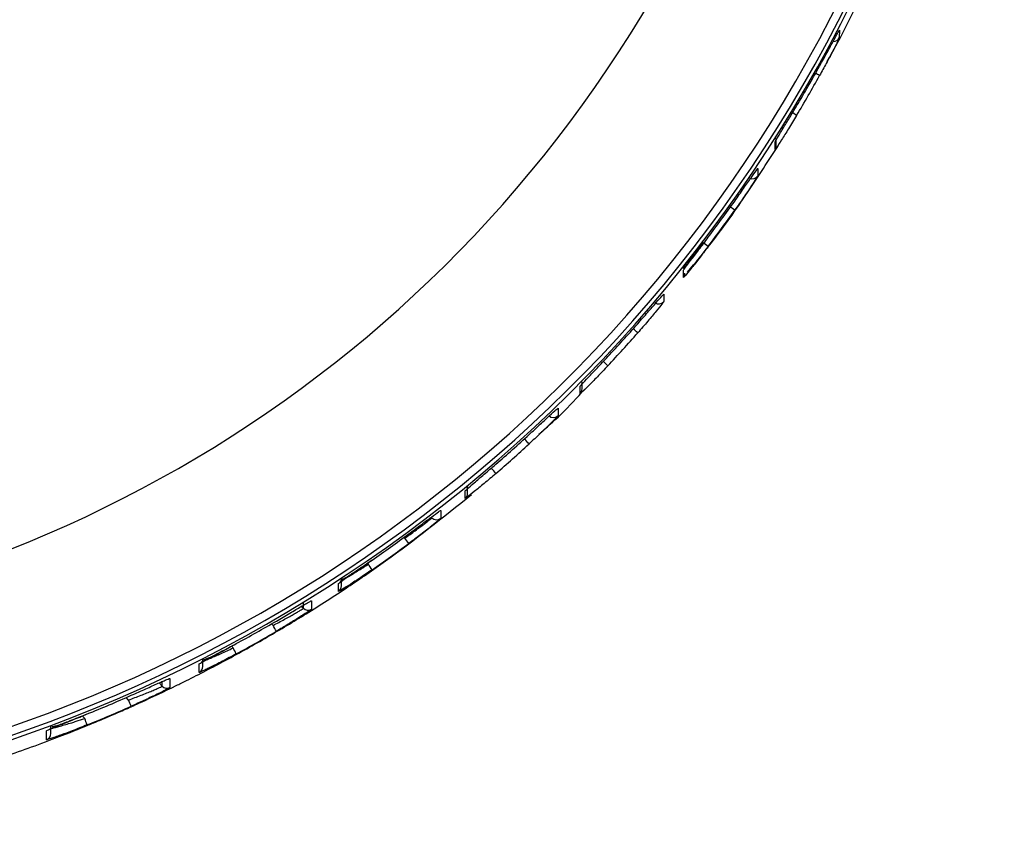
# Model space of a CAD drawing. Header units: millimetres. Extents: x -158 to 45, y -377 to 47.
# Tile 5 of 11: x 0 to 45, y -265 to -228. Entities that reach past the tile are written whole.
import ezdxf

# ---------------------------------------------------------------- set-up
doc = ezdxf.new("R2010")
doc.units = ezdxf.units.MM

msp = doc.modelspace()

# ---------------------------------------------------------------- linework, layer by layer
at = {"color": 7, "linetype": 'Continuous', "lineweight": 25}
for p, q in [((37.483, -228.945), (37.482, -229.29)), ((34.573, -234.341), (34.574, -233.996)), ((34.62, -234.18), (34.621, -233.836)), ((33.789, -235.201), (33.789, -235.535)), ((30.408, -239.735), (30.427, -239.713)), ((30.429, -240.133), (30.43, -239.799)), ((29.537, -240.895), (29.536, -241.226)), ((25.749, -245.395), (25.75, -245.064)), ((25.836, -245.185), (25.837, -244.854)), ((24.751, -246.053), (24.75, -246.392)), ((23.232, -247.447), (23.227, -247.443)), ((20.653, -249.907), (20.654, -249.568)), ((20.543, -250.138), (20.544, -249.8)), ((20.563, -249.783), (20.544, -249.8)), ((19.439, -250.683), (19.439, -251.039)), ((17.808, -251.937), (17.774, -251.902)), ((16.117, -253.073), (16.161, -253.116)), ((14.804, -254.355), (14.805, -253.999)), ((14.94, -254.105), (14.941, -253.749)), ((13.219, -255.11), (13.219, -254.868)), ((13.591, -254.773), (13.59, -255.154)), ((13.105, -254.996), (13.219, -255.11)), ((11.844, -255.891), (11.775, -255.821)), ((9.958, -256.83), (10.036, -256.909)), ((8.504, -258.016), (8.505, -257.635)), ((8.668, -257.749), (8.669, -257.414)), ((6.684, -258.494), (6.83, -258.641)), ((6.83, -258.641), (6.831, -258.429)), ((7.174, -258.291), (7.172, -258.7)), ((5.302, -259.267), (5.193, -259.157)), ((3.2, -259.989), (3.319, -260.108)), ((1.592, -261.065), (1.593, -260.656)), ((1.787, -260.785), (1.788, -260.438))]:
    msp.add_line(p, q, dxfattribs=at)
for centre, radius, start, end in [((-21.53, -198.165), 66.482, 269.83059, 89.85542), ((-21.53, -198.106), 66.349, 269.83059, 89.85542), ((-21.53, -198.095), 65.979, 269.83059, 89.85542), ((-21.532, -198.048), 58.484, 269.83073, 89.85527), ((37.216, -229.151), 0.3, 267.4494, 332.5683), ((-21.521, -198.282), 66.477, 329.14966, 330.94381), ((35.387, -232.819), 2.183, 56.6235, 62.0926), ((-21.523, -198.71), 66.477, 329.14966, 330.94381), ((33.453, -235.88), 3.726, 55.7733, 60.1177), ((34.32, -234.18), 0.3, 327.5463, 359.8504), ((33.539, -235.368), 0.3, 245.1795, 326.3031), ((-21.526, -198.279), 66.483, 322.96943, 324.72226), ((-21.527, -198.697), 66.483, 322.96943, 324.72226), ((31.091, -239.121), 2.618, 50.7667, 56.0483), ((28.819, -241.972), 4.233, 49.8706, 53.9892), ((30.195, -239.946), 0.3, 321.3972, 359.85), ((29.305, -241.034), 0.3, 233.8454, 320.1759), ((-21.53, -198.275), 66.488, 316.88381, 318.61716), ((25.406, -245.664), 4.22, 45.676, 49.4019), ((-21.531, -198.691), 66.488, 316.88381, 318.61716), ((23.656, -247.373), 4.657, 44.0614, 47.8114), ((25.536, -245.184), 0.3, 315.3236, 359.8495), ((24.541, -246.176), 0.3, 224.8535, 314.1112), ((-21.534, -198.271), 66.494, 310.82168, 312.5553), ((-21.535, -198.694), 66.494, 310.82168, 312.5553), ((19.566, -250.915), 5.046, 39.9468, 43.4118), ((17.829, -252.253), 5.228, 38.3027, 41.6486), ((20.353, -249.906), 0.3, 309.2557, 359.8491), ((19.254, -250.803), 0.3, 224.8538, 308.0383), ((-21.538, -198.267), 66.5, 304.71435, 306.46803), ((-21.539, -198.707), 66.5, 304.71435, 306.46803), ((13.214, -255.426), 5.769, 34.1823, 37.2178), ((11.249, -256.611), 6.028, 32.5259, 35.432), ((14.64, -254.104), 0.3, 303.124, 359.8488), ((13.431, -254.899), 0.3, 224.8539, 301.8873), ((-21.541, -198.262), 66.505, 298.48827, 300.28398), ((-21.542, -198.727), 66.505, 298.48827, 300.28398), ((5.989, -259.397), 6.825, 28.3491, 30.9181), ((3.725, -260.42), 7.222, 26.659, 29.0876), ((8.368, -257.749), 0.3, 296.8532, 359.8479), ((7.043, -258.429), 0.3, 224.8538, 295.58), ((-21.543, -198.258), 66.51, 292.0563, 293.92098), ((-2.446, -262.786), 8.51, 22.3672, 24.4298), ((-21.544, -198.751), 66.51, 292.0563, 293.92098), ((-5.173, -263.63), 9.193, 20.6175, 22.5274), ((1.487, -260.784), 0.3, 290.3505, 359.8469)]:
    msp.add_arc(centre, radius, start, end, dxfattribs=at)
for points, knots in [([(36.939, -230.356), (37.197, -229.888), (37.673, -229.024), (38.099, -228.135), (38.295, -227.728)], [0, 0, 0, 0, 0.541984, 1, 1, 1, 1]), ([(36.589, -230.568), (36.706, -230.356), (36.939, -229.935), (37.186, -229.481), (37.335, -229.205), (37.419, -229.053), (37.473, -228.956), (37.48, -228.949), (37.483, -228.945)], [0, 0, 0, 0, 0.250012, 0.499153, 0.624925, 0.74947, 0.87502, 1, 1, 1, 1]), ([(37.482, -229.29), (37.465, -229.33), (37.43, -229.41), (37.188, -229.885), (36.896, -230.437), (36.691, -230.81), (36.588, -230.996)], [0, 0, 0, 0, 0.279835, 0.559331, 0.779532, 1, 1, 1, 1]), ([(34.574, -233.996), (34.594, -233.959), (34.633, -233.885), (34.903, -233.442), (35.224, -232.915), (35.441, -232.553), (35.55, -232.371)], [0, 0, 0, 0, 0.2799544, 0.559429, 0.7796085, 1, 1, 1, 1]), ([(35.549, -232.8), (35.425, -233.005), (35.178, -233.414), (34.851, -233.931), (34.665, -234.214), (34.584, -234.331), (34.577, -234.337), (34.573, -234.341)], [0, 0, 0, 0, 0.250348, 0.499755, 0.749122, 0.874686, 1, 1, 1, 1]), ([(30.616, -239.892), (30.974, -239.461), (31.935, -238.302), (33.3, -236.359), (34.281, -234.839), (34.751, -234.11)], [0, 0, 0, 0, 0.235967, 0.633348, 1, 1, 1, 1]), ([(32.748, -236.675), (32.885, -236.481), (33.159, -236.092), (33.504, -235.596), (33.696, -235.323), (33.778, -235.21), (33.786, -235.204), (33.789, -235.201)], [0, 0, 0, 0, 0.250305, 0.499701, 0.749113, 0.874681, 1, 1, 1, 1]), ([(33.789, -235.535), (33.785, -235.543), (33.777, -235.561), (33.694, -235.695), (33.502, -235.992), (33.157, -236.507), (32.884, -236.898), (32.747, -237.093)], [0, 0, 0, 0, 0.1261491, 0.2514044, 0.5007193, 0.7502455, 1, 1, 1, 1]), ([(30.43, -239.799), (30.448, -239.772), (30.483, -239.718), (30.747, -239.371), (31.117, -238.886), (31.404, -238.507), (31.548, -238.317)], [0, 0, 0, 0, 0.250504, 0.500149, 0.749949, 1, 1, 1, 1]), ([(30.427, -239.713), (30.437, -239.703), (30.454, -239.686), (30.558, -239.556), (30.709, -239.362), (30.962, -239.028), (31.192, -238.708), (31.307, -238.548)], [0, 0, 0, 0, 0.191353, 0.326672, 0.463623, 0.731313, 1, 1, 1, 1]), ([(31.547, -238.735), (31.403, -238.924), (31.116, -239.301), (30.745, -239.766), (30.481, -240.085), (30.447, -240.117), (30.429, -240.133)], [0, 0, 0, 0, 0.250619, 0.50031, 0.750053, 1, 1, 1, 1]), ([(28.356, -242.23), (28.513, -242.052), (28.825, -241.697), (29.213, -241.251), (29.484, -240.942), (29.519, -240.911), (29.537, -240.895)], [0, 0, 0, 0, 0.250588, 0.500275, 0.750039, 1, 1, 1, 1]), ([(29.536, -241.226), (29.518, -241.253), (29.483, -241.306), (29.211, -241.644), (28.823, -242.109), (28.511, -242.466), (28.355, -242.645)], [0, 0, 0, 0, 0.250516, 0.500168, 0.749972, 1, 1, 1, 1]), ([(25.75, -245.064), (25.769, -245.039), (25.808, -244.989), (26.102, -244.675), (26.518, -244.237), (26.842, -243.891), (27.004, -243.719)], [0, 0, 0, 0, 0.250534, 0.50019, 0.74998, 1, 1, 1, 1]), ([(27.003, -244.134), (26.84, -244.306), (26.516, -244.649), (26.101, -245.068), (25.807, -245.353), (25.769, -245.381), (25.749, -245.395)], [0, 0, 0, 0, 0.250582, 0.50026, 0.750025, 1, 1, 1, 1]), ([(23.882, -247.23), (24.223, -246.933), (24.954, -246.294), (25.61, -245.575), (25.961, -245.19)], [0, 0, 0, 0, 0.4652898, 1, 1, 1, 1]), ([(23.436, -247.252), (23.61, -247.092), (23.957, -246.772), (24.39, -246.371), (24.692, -246.094), (24.731, -246.067), (24.751, -246.053)], [0, 0, 0, 0, 0.250582, 0.500261, 0.750026, 1, 1, 1, 1]), ([(24.75, -246.392), (24.73, -246.416), (24.691, -246.466), (24.389, -246.771), (23.955, -247.192), (23.608, -247.514), (23.435, -247.675)], [0, 0, 0, 0, 0.250533, 0.50019, 0.74998, 1, 1, 1, 1]), ([(20.544, -249.8), (20.566, -249.777), (20.608, -249.731), (20.935, -249.448), (21.394, -249.055), (21.754, -248.745), (21.933, -248.59)], [0, 0, 0, 0, 0.250514, 0.500166, 0.749971, 1, 1, 1, 1]), ([(21.932, -249.013), (21.752, -249.167), (21.393, -249.474), (20.933, -249.848), (20.607, -250.102), (20.565, -250.126), (20.543, -250.138)], [0, 0, 0, 0, 0.250589, 0.500277, 0.75004, 1, 1, 1, 1]), ([(-21.729, -265.348), (-20.331, -265.326), (-17.56, -265.283), (-13.435, -264.885), (-9.369, -264.253), (-5.334, -263.361), (-2.311, -262.491), (-0.234, -261.802), (0.942, -261.388), (2.194, -260.92), (3.217, -260.512), (4.01, -260.183), (4.57, -259.945), (5.19, -259.674), (6.164, -259.237), (7.08, -258.803), (8.367, -258.168), (9.756, -257.45), (11.565, -256.441), (13.408, -255.336), (15.191, -254.187), (17.725, -252.449), (19.547, -250.989), (20.825, -249.965)], [0, 0, 0, 0, 0.090163, 0.178765, 0.267363, 0.356432, 0.446845, 0.471968, 0.499065, 0.528135, 0.55918, 0.570959, 0.58421, 0.598934, 0.61513, 0.653903, 0.665128, 0.708847, 0.755954, 0.800274, 0.848867, 0.893978, 1, 1, 1, 1]), ([(17.988, -251.745), (18.179, -251.604), (18.56, -251.321), (19.038, -250.965), (19.374, -250.718), (19.418, -250.695), (19.439, -250.683)], [0, 0, 0, 0, 0.250621, 0.500313, 0.750055, 1, 1, 1, 1]), ([(17.808, -251.937), (17.97, -251.823), (18.293, -251.595), (18.637, -251.339), (18.841, -251.182), (18.997, -251.058), (19.023, -251.032), (19.041, -251.014)], [0, 0, 0, 0, 0.2497326, 0.4992111, 0.627029, 0.7532396, 1, 1, 1, 1]), ([(19.439, -251.039), (19.433, -251.046), (19.422, -251.06), (19.307, -251.16), (19.04, -251.38), (18.557, -251.759), (18.177, -252.043), (17.987, -252.185)], [0, 0, 0, 0, 0.126162, 0.251437, 0.50077, 0.750259, 1, 1, 1, 1]), ([(14.805, -253.999), (14.811, -253.992), (14.823, -253.979), (14.947, -253.887), (15.235, -253.686), (15.744, -253.336), (16.136, -253.065), (16.333, -252.93)], [0, 0, 0, 0, 0.126148, 0.251402, 0.500716, 0.750244, 1, 1, 1, 1]), ([(14.881, -253.882), (14.903, -253.872), (14.969, -253.838), (15.224, -253.695), (15.585, -253.478), (15.881, -253.294), (16.047, -253.189), (16.132, -253.135), (16.161, -253.116)], [0, 0, 0, 0, 0.139671, 0.425609, 0.711555, 0.855226, 0.949969, 1, 1, 1, 1]), ([(14.977, -253.779), (14.981, -253.785), (14.992, -253.804), (15.078, -253.758), (15.215, -253.679), (15.418, -253.548), (15.677, -253.374), (15.988, -253.162), (16.214, -253.007), (16.33, -252.927)], [0, 0, 0, 0, 0.070018, 0.197542, 0.336382, 0.486209, 0.646871, 0.818438, 1, 1, 1, 1]), ([(16.332, -253.37), (16.135, -253.504), (15.742, -253.773), (15.233, -254.104), (14.946, -254.281), (14.821, -254.352), (14.81, -254.354), (14.804, -254.355)], [0, 0, 0, 0, 0.250307, 0.499704, 0.749114, 0.874686, 1, 1, 1, 1]), ([(11.997, -255.692), (12.204, -255.571), (12.617, -255.329), (13.059, -255.068), (13.327, -254.912), (13.476, -254.828), (13.573, -254.775), (13.585, -254.774), (13.591, -254.773)], [0, 0, 0, 0, 0.2500307, 0.4991214, 0.62462, 0.749443, 0.8748514, 1, 1, 1, 1]), ([(11.844, -255.891), (12.022, -255.797), (12.376, -255.609), (12.76, -255.393), (12.994, -255.256), (13.123, -255.177), (13.204, -255.126), (13.214, -255.115), (13.219, -255.11)], [0, 0, 0, 0, 0.249509, 0.498718, 0.628643, 0.755288, 0.878963, 1, 1, 1, 1]), ([(13.59, -255.154), (13.559, -255.179), (13.497, -255.23), (13.064, -255.511), (12.541, -255.834), (12.178, -256.049), (11.996, -256.157)], [0, 0, 0, 0, 0.279951, 0.559426, 0.779607, 1, 1, 1, 1]), ([(8.505, -257.635), (8.539, -257.612), (8.607, -257.565), (9.072, -257.313), (9.619, -257.019), (9.993, -256.816), (10.181, -256.715)], [0, 0, 0, 0, 0.279829, 0.559325, 0.779531, 1, 1, 1, 1]), ([(8.712, -257.417), (8.715, -257.423), (8.726, -257.445), (8.816, -257.41), (8.966, -257.348), (9.187, -257.238), (9.469, -257.091), (9.807, -256.911), (10.052, -256.779), (10.178, -256.711)], [0, 0, 0, 0, 0.053804, 0.183014, 0.323713, 0.476192, 0.639759, 0.814795, 1, 1, 1, 1]), ([(10.18, -257.179), (9.966, -257.293), (9.541, -257.521), (9.076, -257.756), (8.79, -257.894), (8.629, -257.969), (8.523, -258.015), (8.51, -258.016), (8.504, -258.016)], [0, 0, 0, 0, 0.2500113, 0.4991563, 0.6249442, 0.7494725, 0.8750295, 1, 1, 1, 1]), ([(8.613, -257.53), (8.638, -257.521), (8.688, -257.504), (8.832, -257.447), (9.079, -257.344), (9.486, -257.167), (9.853, -256.995), (10.036, -256.909)], [0, 0, 0, 0, 0.140427, 0.278853, 0.427441, 0.713218, 1, 1, 1, 1]), ([(5.425, -259.055), (5.648, -258.956), (6.094, -258.758), (6.578, -258.54), (6.876, -258.409), (7.043, -258.337), (7.153, -258.292), (7.167, -258.291), (7.174, -258.291)], [0, 0, 0, 0, 0.250026, 0.49921, 0.625078, 0.749494, 0.875047, 1, 1, 1, 1]), ([(5.302, -259.267), (5.495, -259.195), (5.88, -259.051), (6.305, -258.878), (6.566, -258.768), (6.715, -258.702), (6.812, -258.656), (6.824, -258.646), (6.83, -258.641)], [0, 0, 0, 0, 0.249592, 0.498825, 0.627133, 0.749052, 0.875617, 1, 1, 1, 1]), ([(7.172, -258.7), (7.137, -258.723), (7.066, -258.77), (6.582, -259.013), (6.012, -259.284), (5.62, -259.46), (5.424, -259.548)], [0, 0, 0, 0, 0.279826, 0.559323, 0.779514, 1, 1, 1, 1]), ([(1.593, -260.656), (1.6, -260.65), (1.616, -260.639), (1.737, -260.586), (1.918, -260.51), (2.237, -260.381), (2.746, -260.178), (3.204, -259.993), (3.433, -259.9)], [0, 0, 0, 0, 0.12619, 0.250901, 0.374832, 0.501164, 0.750441, 1, 1, 1, 1]), ([(1.737, -260.569), (1.767, -260.563), (1.825, -260.55), (1.992, -260.507), (2.272, -260.431), (2.607, -260.332), (2.99, -260.215), (3.19, -260.15), (3.319, -260.108)], [0, 0, 0, 0, 0.141327, 0.278655, 0.427657, 0.713016, 0.814015, 1, 1, 1, 1]), ([(1.837, -260.445), (1.84, -260.451), (1.852, -260.475), (1.949, -260.452), (2.112, -260.408), (2.356, -260.319), (2.664, -260.202), (3.03, -260.058), (3.295, -259.951), (3.431, -259.897)], [0, 0, 0, 0, 0.0403571, 0.1708044, 0.3127935, 0.4676562, 0.6336154, 0.8117104, 1, 1, 1, 1]), ([(3.431, -260.393), (3.202, -260.485), (2.744, -260.668), (2.235, -260.856), (1.916, -260.968), (1.735, -261.029), (1.614, -261.066), (1.599, -261.065), (1.592, -261.065)], [0, 0, 0, 0, 0.249918, 0.499227, 0.625556, 0.749539, 0.875341, 1, 1, 1, 1])]:
    msp.add_open_spline(points, degree=3, knots=knots, dxfattribs=at)

doc.saveas('drawing.dxf')
